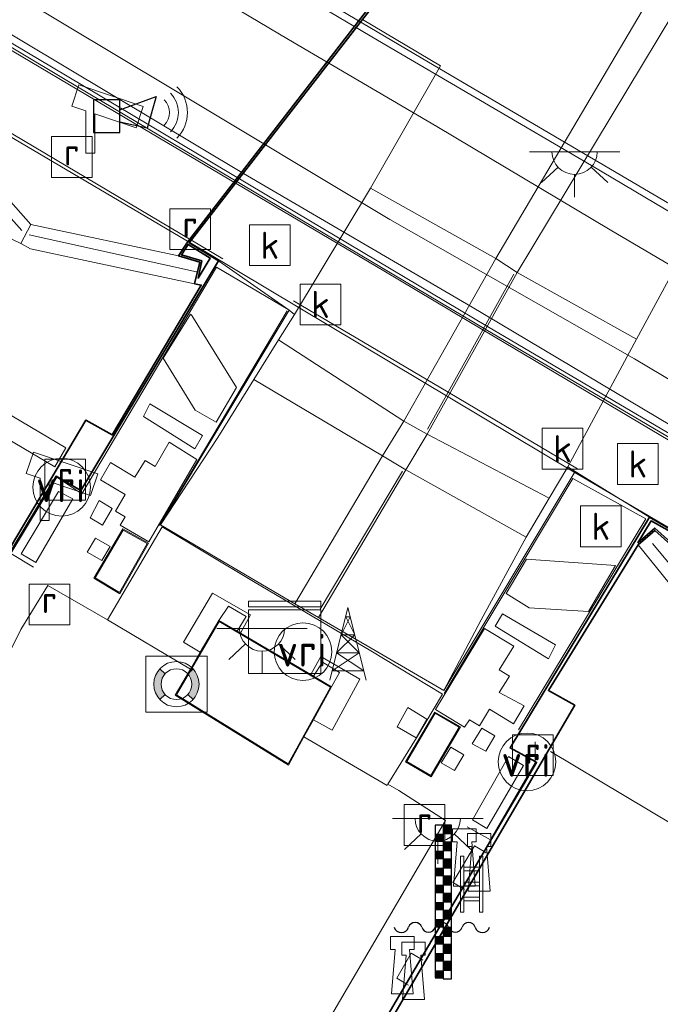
# Model space of a CAD drawing. Header units: metres. Extents: x 185049 to 189876, y 349292 to 352302.
# Tile 167 of 256: x 189339 to 189374, y 350405 to 350459. Entities that reach past the tile are written whole.
import ezdxf
from ezdxf.enums import TextEntityAlignment as Align

# ---------------------------------------------------------------- set-up
doc = ezdxf.new("R2010")
doc.units = ezdxf.units.M
for name, color, linetype, lineweight in [('B-WE-GK-KADEMUUR-GV', 150, 'Continuous', 35), ('B-WE-GR-GRAS-GV', 60, 'Continuous', 13), ('B-WE-GW-TALUD_KRUIN-G', 90, 'Continuous', 18), ('B-WE-GW-TALUD_TEEN-G', 90, 'Continuous', 18), ('B-WE-IE-MEUBILAIR_WATERWEGMEUBILAIR-S', 150, 'Continuous', 25), ('B-WE-IE-MEUBILAIR_WEGMEUBILAIR-G', 7, 'Continuous', 18), ('B-WE-IE-MEUBILAIR_WEGMEUBILAIR-S', 7, 'Continuous', 25), ('B-WE-IE-SIRENE-S', 7, 'Continuous', 25), ('B-WE-IE-TERREINAFSCHEIDING_DOORGANG-G', 210, 'Continuous', 18), ('B-WE-IE-TERREINAFSCHEIDING_KUNSTMATIG_HEKWERK-G', 20, 'IE-TERREINAFSCHEIDING-KUNSTMATIG', 18), ('B-WE-IE-TERREINAFSCHEIDING_KUNSTMATIG_MUUR-GV', 90, 'Continuous', 18), ('B-WE-KG-KADASTRAAL_DAKRAND-G', 170, 'Continuous', 18), ('B-WE-KL-DATA-S', 90, 'Continuous', 25), ('B-WE-KL-ET_LS_OV_LICHTPUNT-S', 190, 'Continuous', 25), ('B-WE-KW-KUNSTWERK_BRUG-GV', 170, 'Continuous', 18), ('B-WE-KW-KUNSTWERK_PIJLER-GV', 170, 'Continuous', 18), ('B-WE-KW-KUNSTWERK_SLUIS-G', 170, 'Continuous', 18), ('B-WE-KW-KUNSTWERK_SLUIS-GV', 170, 'Continuous', 18), ('B-WE-KW-KUNSTWERK_SLUIS_SCHUTSLUIS-GV', 170, 'Continuous', 18), ('B-WE-OB-OEVERVOORZIENING-G', 7, 'Continuous', 18), ('B-WE-OG-BEBOUWING_NUTSGEBOUW-GV', 7, 'Continuous', 18), ('B-WE-OG-WATER_KANAAL-GV', 120, 'Continuous', 18), ('B-WE-OG-WEG_TRAP-GV', 7, 'Continuous', 18), ('B-WE-OG-WEG_TRAP-S', 7, 'Continuous', 25), ('B-WE-RI-GWA_KOLK-S', 30, 'Continuous', 25), ('B-WE-RI-GWA_RIOOLPUT-GV', 30, 'Continuous', 18), ('B-WE-RI-GWA_RIOOLPUT-S', 30, 'Continuous', 25), ('B-WE-VH-VERHARDING_ASFALT-GV', 252, 'Continuous', 18), ('B-WE-VH-VERHARDING_BETON-GV', 252, 'Continuous', 18), ('B-WE-VH-VERHARDING_ROOSTER-GV', 252, 'Continuous', 18), ('B-WE-VH-VERHARDING_STRAATBAKSTEEN-GV', 252, 'Continuous', 18), ('B-WE-VH-VERHARDING_TEGEL-GV', 252, 'Continuous', 18), ('B-WE-VW-VRI-S', 160, 'Continuous', 25)]:
    doc.layers.add(name, color=color, linetype=linetype, lineweight=lineweight)
doc.styles.add('NLCS-ISO', font='NLCS-ISO.ttf')
doc.linetypes.add('IE-TERREINAFSCHEIDING-KUNSTMATIG', pattern='A,4,[82,NLCS.SHX,S=0.75,R=90,X=0,Y=0],4,-2', length=10)

# ---------------------------------------------------------------- blocks, each defined once
blk = doc.blocks.new('SKL-DATA_ZENDMAST_RADARMAST-SO')
at = {"color": 0, "linetype": 'ByBlock', "lineweight": 18}
for points in [[(-1, -2), (0, 2)], [(1, -2), (0, 2)], [(0.125, 1.5), (-0.375, 0.5)], [(-0.125, 1.5), (0.125, 1.5)], [(0.375, 0.5), (-0.125, 1.5)], [(-0.625, -0.5), (0.375, 0.5)], [(0.625, -0.5), (-0.375, 0.5)], [(-0.375, 0.5), (0.375, 0.5)], [(0.625, -0.5), (-0.875, -1.5)], [(-0.625, -0.5), (0.625, -0.5)], [(-0.625, -0.5), (0.875, -1.5)], [(-0.875, -1.5), (0.875, -1.5)]]:
    blk.add_lwpolyline(points, dxfattribs=at)
blk = doc.blocks.new('SOG-WATER_REDDINGSMIDDEL-SO')
at = {"linetype": 'ByBlock', "lineweight": 18}
h = blk.add_hatch(color=0, dxfattribs=at)
h.dxf.hatch_style = 1
h.paths.add_polyline_path([(1.25, 0, 0.187058), (0.923, 0.843), (0.628, 0.573, -0.187058), (0.85, 0, -0.187058), (0.628, -0.573), (0.923, -0.843, 0.187058)])
h.paths.add_polyline_path([(-0.628, 0.573), (-0.923, 0.843, 0.187058), (-1.25, 0, 0.187058), (-0.923, -0.843), (-0.628, -0.573, -0.187058), (-0.85, 0, -0.187058)])
at = {"color": 0, "linetype": 'ByBlock', "lineweight": 18}
blk.add_lwpolyline([(1.699, 1.55), (-1.699, 1.55), (-1.699, -1.55), (1.699, -1.55)], close=True, dxfattribs=at)
for points in [[(-0.628, 0.573), (-0.923, 0.843)], [(0.923, 0.843), (0.628, 0.573)], [(-0.628, -0.573), (-0.923, -0.843)], [(0.923, -0.843), (0.628, -0.573)]]:
    blk.add_lwpolyline(points, dxfattribs=at)
for radius in [1.25, 0.85]:
    blk.add_circle((0, 0), radius, dxfattribs=at)
blk = doc.blocks.new('SKL-DATA_KAST-SO')
at = {"color": 0, "linetype": 'ByBlock', "lineweight": 18}
for points in [[(-2, 2), (2, 2), (2, 1.68), (-2, 1.68)], [(-2, 1.52), (2, 1.52), (2, -2), (-2, -2)]]:
    blk.add_lwpolyline(points, close=True, dxfattribs=at)
blk = doc.blocks.new('SIE-WATER_WATERSTANDMETER-SO')
h = blk.add_hatch(color=256)
h.dxf.hatch_style = 1
h.paths.add_polyline_path([(0.455, 5.639), (0, 5.639), (0, 5.167), (0.455, 5.167)])
h = blk.add_hatch(color=256)
h.dxf.hatch_style = 1
h.paths.add_polyline_path([(0, 5.167), (-0.455, 5.167), (-0.455, 4.696), (0, 4.696)])
h = blk.add_hatch(color=256)
h.dxf.hatch_style = 1
h.paths.add_polyline_path([(0.455, 4.696), (0, 4.696), (0, 4.224), (0.455, 4.224)])
h = blk.add_hatch(color=256)
h.dxf.hatch_style = 1
h.paths.add_polyline_path([(0, 4.224), (-0.455, 4.224), (-0.455, 3.752), (0, 3.752)])
h = blk.add_hatch(color=256)
h.dxf.hatch_style = 1
h.paths.add_polyline_path([(0, 3.28), (-0.455, 3.28), (-0.455, 2.808), (0, 2.808)])
h = blk.add_hatch(color=256)
h.dxf.hatch_style = 1
h.paths.add_polyline_path([(0.455, 3.752), (0, 3.752), (0, 3.28), (0.455, 3.28)])
h = blk.add_hatch(color=256)
h.dxf.hatch_style = 1
h.paths.add_polyline_path([(0.455, 2.808), (0, 2.808), (0, 2.336), (0.455, 2.336)])
h = blk.add_hatch(color=256)
h.dxf.hatch_style = 1
h.paths.add_polyline_path([(0, 2.336), (-0.455, 2.336), (-0.455, 1.865), (0, 1.865)])
h = blk.add_hatch(color=256)
h.dxf.hatch_style = 1
h.paths.add_polyline_path([(0.455, 1.865), (0, 1.865), (0, 1.393), (0.455, 1.393)])
h = blk.add_hatch(color=256)
h.dxf.hatch_style = 1
h.paths.add_polyline_path([(0, 1.393), (-0.455, 1.393), (-0.455, 0.921), (0, 0.921)])
h = blk.add_hatch(color=256)
h.dxf.hatch_style = 1
h.paths.add_polyline_path([(0.455, 0.921), (0, 0.921), (0, 0.449), (0.455, 0.449)])
h = blk.add_hatch(color=256)
h.dxf.hatch_style = 1
h.paths.add_polyline_path([(0, 0.449), (-0.455, 0.449), (-0.455, -0.023), (0, -0.023)])
h = blk.add_hatch(color=256)
h.dxf.hatch_style = 1
h.paths.add_polyline_path([(0, -0.495), (-0.455, -0.495), (-0.455, -0.967), (0, -0.967)])
h = blk.add_hatch(color=256)
h.dxf.hatch_style = 1
h.paths.add_polyline_path([(0.455, -0.023), (0, -0.023), (0, -0.495), (0.455, -0.495)])
h = blk.add_hatch(color=256)
h.dxf.hatch_style = 1
h.paths.add_polyline_path([(0.455, -0.967), (0, -0.967), (0, -1.438), (0.455, -1.438)])
h = blk.add_hatch(color=256)
h.dxf.hatch_style = 1
h.paths.add_polyline_path([(0, -1.438), (-0.455, -1.438), (-0.455, -1.91), (0, -1.91)])
h = blk.add_hatch(color=256)
h.dxf.hatch_style = 1
h.paths.add_polyline_path([(0.455, -1.91), (0, -1.91), (0, -2.382), (0.455, -2.382)])
h = blk.add_hatch(color=256)
h.dxf.hatch_style = 1
h.paths.add_polyline_path([(0, -2.382), (-0.455, -2.382), (-0.455, -2.854), (0, -2.854)])
blk.add_lwpolyline([(0.455, -2.793), (0.455, 5.639), (-0.455, 5.639), (-0.455, -2.793)])
for points in [[(0.455, 5.639), (0, 5.639), (0, 5.167), (0.455, 5.167)], [(0.455, 5.167), (0, 5.167), (0, 4.696), (0.455, 4.696)], [(0.455, 4.696), (0, 4.696), (0, 4.224), (0.455, 4.224)], [(0.455, 4.224), (0, 4.224), (0, 3.752), (0.455, 3.752)], [(0.455, 3.752), (0, 3.752), (0, 3.28), (0.455, 3.28)], [(0.455, 3.28), (0, 3.28), (0, 2.808), (0.455, 2.808)], [(0.455, 2.808), (0, 2.808), (0, 2.336), (0.455, 2.336)], [(0.455, 2.336), (0, 2.336), (0, 1.865), (0.455, 1.865)], [(0.455, 1.865), (0, 1.865), (0, 1.393), (0.455, 1.393)], [(0.455, 1.393), (0, 1.393), (0, 0.921), (0.455, 0.921)], [(0.455, 0.921), (0, 0.921), (0, 0.449), (0.455, 0.449)], [(0.455, 0.449), (0, 0.449), (0, -0.023), (0.455, -0.023)], [(0.455, -0.023), (0, -0.023), (0, -0.495), (0.455, -0.495)], [(0.455, -0.495), (0, -0.495), (0, -0.967), (0.455, -0.967)], [(0.455, -0.967), (0, -0.967), (0, -1.438), (0.455, -1.438)], [(0.455, -1.438), (0, -1.438), (0, -1.91), (0.455, -1.91)], [(0.455, -1.91), (0, -1.91), (0, -2.382), (0.455, -2.382)], [(0.455, -2.382), (0, -2.382), (0, -2.854), (0.455, -2.854)]]:
    blk.add_lwpolyline(points, close=True)
for centre, radius, start, end in [((-1.554, -0.12), 0.381, 16.8947, 163.1053), ((-0.077, -0.12), 0.381, 16.8947, 163.1053), ((1.4, -0.12), 0.381, 16.8947, 163.1053), ((-2.314, 0.111), 0.413, 196.8947, 343.1053), ((-0.816, 0.105), 0.391, 196.8947, 343.1053), ((0.662, 0.105), 0.391, 196.8947, 343.1053), ((2.16, 0.111), 0.413, 196.8947, 343.1053)]:
    blk.add_arc(centre, radius, start, end)
blk = doc.blocks.new('SIE-WATER_BOLDER-SO')
at = {"color": 0, "linetype": 'ByBlock', "lineweight": 18}
blk.add_lwpolyline([(0.402, 0.867), (0.602, -1.587), (-0.602, -1.587), (-0.402, 0.867), (-0.65, 0.867), (-0.65, 1.587), (0.65, 1.587), (0.65, 0.867)], close=True, dxfattribs=at)
blk = doc.blocks.new('SIE-WEG_CAMERA-SO')
at = {"color": 0, "linetype": 'ByBlock', "lineweight": 18}
blk.add_lwpolyline([(-1.224, 0.415), (-1.224, -1.924), (-0.724, -1.924), (-0.724, 0.245), (1.552, -0.526), (1.953, 0.658), (-1.599, 1.861), (-2, 0.677)], close=True, dxfattribs=at)
blk = doc.blocks.new('SRI-PUT_INSPECTIEPUT_RIOOLPUT-SO')
at = {"color": 0, "linetype": 'ByBlock', "lineweight": 18}
blk.add_lwpolyline([(-1.125, -1.125), (1.125, -1.125), (1.125, 1.125), (-1.125, 1.125)], close=True, dxfattribs=at)
at = {"color": 0, "linetype": 'ByBlock', "lineweight": 18, "style": 'NLCS-ISO'}
blk.add_text('r', height=1.5, dxfattribs=at).set_placement((0, 0.283), align=Align.MIDDLE_CENTER)
blk = doc.blocks.new('SRI-KOLK-SO')
at = {"color": 0, "linetype": 'ByBlock', "lineweight": 18}
blk.add_lwpolyline([(-1.125, -1.125), (1.125, -1.125), (1.125, 1.125), (-1.125, 1.125)], close=True, dxfattribs=at)
at = {"color": 0, "linetype": 'ByBlock', "lineweight": 18, "style": 'NLCS-ISO'}
blk.add_text('k', height=1.5, dxfattribs=at).set_placement((0, 0), align=Align.MIDDLE_CENTER)
blk = doc.blocks.new('SOG-WEG_TRAP-SO')
at = {"color": 0, "linetype": 'ByBlock', "lineweight": 18}
for points in [[(-0.425, -1.55), (-0.425, 1.55), (-0.625, 1.55), (-0.625, -1.55)], [(0.425, 1.55), (0.625, 1.55), (0.625, -1.55), (0.425, -1.55)]]:
    blk.add_lwpolyline(points, close=True, dxfattribs=at)
for points in [[(0.425, 0.925), (-0.425, 0.925)], [(0.425, 0.725), (-0.425, 0.725)], [(0.425, 0.1), (-0.425, 0.1)], [(0.425, -0.1), (-0.425, -0.1)], [(0.425, -0.725), (-0.425, -0.725)], [(0.425, -0.925), (-0.425, -0.925)]]:
    blk.add_lwpolyline(points, dxfattribs=at)
blk = doc.blocks.new('SKL-ET_OV_LICHTPUNT-SO')
at = {"color": 0, "linetype": 'ByBlock', "lineweight": 18}
for points in [[(-1.25, 0), (-2.5, 0)], [(1.25, 0), (2.5, 0)], [(-0.915, -0.851), (-1.831, -1.703)], [(0.915, -0.851), (1.831, -1.703)], [(0, -1.25), (0, -2.5)]]:
    blk.add_lwpolyline(points, dxfattribs=at)
blk.add_lwpolyline([(0, 0), (1.25, 0, -1), (-1.25, 0)], format="xyb", close=True, dxfattribs=at)
blk = doc.blocks.new('SKL-VRI_PAAL-SO')
at = {"lineweight": 18}
blk.add_circle((0, 0), 1.593, dxfattribs=at)
at = {"lineweight": 18, "style": 'NLCS-ISO'}
blk.add_text('vri', height=1.8, dxfattribs=at).set_placement((-0.057, 0.076), align=Align.MIDDLE_CENTER)
blk = doc.blocks.new('SIE-SIRENE-SO')
for points in [[(0.685, 0.508), (2.687, 1.254), (2.2, -0.499), (0.685, -0.167)], [(-0.763, -0.739), (0.685, -0.739), (0.685, 1.059), (-0.763, 1.059)]]:
    blk.add_lwpolyline(points, close=True)
at = {"color": 0, "linetype": 'ByBlock', "lineweight": 18}
for radius in [2, 1.5, 1]:
    blk.add_arc((2.423, 0.365), radius, 315, 45, dxfattribs=at)

msp = doc.modelspace()

# ---------------------------------------------------------------- linework, layer by layer
at = {"layer": 'B-WE-GK-KADEMUUR-GV'}
for points in [[(189297.813, 350362.312, 20.675), (189309.277, 350381.706, 20.675), (189318.167, 350396.834, 20.675), (189328.778, 350414.704, 20.675), (189342.162, 350437.249, 20.675), (189343.62, 350436.425, 20.675), (189348.539, 350444.705, 20.675), (189348.166, 350444.785, 20.675), (189348.448, 350445.973, 20.674), (189347.283, 350446.323, 20.674), (189347.776, 350447.088, 20.674), (189357.344, 350459.455, 20.674), (189367.786, 350472.773, 20.674), (189377.294, 350485.012, 20.674), (189388.005, 350498.692, 20.674), (189396.177, 350509.178, 20.674)], [(189341.514, 350375.048, 34.12), (189343.1929, 350377.8825, 34.1147), (189343.9951, 350379.2369, 34.1122), (189351.1482, 350391.3134, 34.0897), (189352.3322, 350393.3124, 34.0859), (189352.945, 350394.347, 34.084), (189359.8591, 350406.0919, 34.0976), (189360.6704, 350407.4701, 34.0992), (189362.9707, 350411.3776, 34.1037), (189364.1634, 350413.4037, 34.1063), (189367.055, 350418.332, 34.144), (189366.9746, 350418.376, 34.1059), (189365.595, 350419.13, 34.134), (189373.289, 350431.888, 34.074), (189374.784, 350431.014, 24.325), (189381.073, 350445.331, 24.31), (189386.193, 350457.027, 24.325), (189390.939, 350468.031, 24.321), (189396.731, 350481.321, 24.343), (189400.063, 350488.795, 24.365), (189408.017, 350506.952, 24.34)], [(189392.241, 350503.684, 24.267), (189386.039, 350495.811, 24.263), (189364.171, 350467.88, 24.26), (189357.435, 350459.389, 24.26), (189351.007, 350451.085, 24.225), (189347.871, 350447.035, 34.135), (189349.487, 350446.049, 34.135), (189341.882, 350433.358, 34.117), (189341.05, 350433.843, 34.146), (189340.519, 350434.149, 34.131), (189337.736, 350429.542, 34.149), (189337.4727, 350429.0966, 34.1469), (189336.2742, 350427.0695, 34.1373), (189333.9763, 350423.1827, 34.1189), (189333.1635, 350421.8077, 34.1124), (189325.6249, 350409.0565, 34.052), (189324.44, 350407.0523, 34.0425), (189317.382, 350395.114, 33.986), (189317.3001, 350394.9754, 33.986), (189316.4942, 350393.6107, 33.986), (189308.9994, 350380.9191, 33.986), (189307.813, 350378.91, 33.986), (189300.6489, 350366.7787, 33.986)], [(189406.981, 350504.017, 20.674), (189402.581, 350494.06, 20.674), (189397.703, 350482.814, 20.674), (189392.303, 350470.451, 20.674), (189386.853, 350457.904, 20.674), (189381.392, 350445.269, 20.674), (189380.761, 350444.013, 20.674), (189374.871, 350430.965, 20.674), (189374.484, 350430.357, 20.674), (189373.591, 350431.146, 20.674), (189372.67, 350430.355, 32.344), (189367.709, 350422.306, 32.344), (189369.169, 350421.487, 32.344), (189356.547, 350399.86, 32.344), (189344.324, 350379.235, 32.344), (189331.794, 350357.961, 32.344)]]:
    msp.add_polyline3d(points, dxfattribs=at)
for points in [[(189348.565, 350446.043, 33.371), (189348.358, 350445.092, 33.366), (189349.035, 350446.204, 33.427), (189347.807, 350446.952, 33.323), (189347.439, 350446.381, 33.298)], [(189374.73, 350430.929, 33.495), (189373.394, 350431.675, 33.475), (189372.658, 350430.472, 33.419), (189373.591, 350431.279, 33.44), (189374.463, 350430.509, 33.481)]]:
    msp.add_polyline3d(points, close=True, dxfattribs=at)
at = {"layer": 'B-WE-GR-GRAS-GV'}
for points in [[(189400.76, 350506.822, 24.263), (189392.511, 350492.92, 24.296), (189385.168, 350480.616, 24.332), (189377.137, 350467.092, 24.318), (189364.804, 350446.171, 24.586), (189357.892, 350450.066, 24.583), (189361.755, 350456.819, 24.269), (189357.435, 350459.389, 24.26), (189364.171, 350467.88, 24.26), (189386.039, 350495.811, 24.263), (189392.241, 350503.684, 24.267)], [(189408.017, 350506.952, 24.34), (189400.063, 350488.795, 24.365), (189396.731, 350481.321, 24.343), (189390.939, 350468.031, 24.321), (189386.193, 350457.027, 24.325), (189381.073, 350445.331, 24.31), (189376.127, 350448.272, 24.3), (189372.577, 350441.714, 24.602), (189365.99, 350445.401, 24.602), (189378.107, 350465.54, 24.292), (189385.583, 350478.056, 24.336), (189392.163, 350488.982, 24.31), (189398.179, 350499.242, 24.303), (189403.052, 350507.34, 24.278)]]:
    msp.add_polyline3d(points, dxfattribs=at)
for points in [[(189364.804, 350446.171, 24.586), (189359.729, 350437.19, 29.732), (189352.811, 350441.688, 29.994), (189353.684, 350443.091, 29.07), (189357.892, 350450.066, 24.583)], [(189368.784, 350434.67, 28.863), (189367.761, 350432.94, 29.874), (189361.013, 350436.467, 29.738), (189365.99, 350445.401, 24.602), (189372.577, 350441.714, 24.602)], [(189358.554, 350435.27, 29.765), (189353.712, 350427.099, 34.073), (189346.284, 350431.467, 34.051), (189349.457, 350436.293, 31.486), (189351.448, 350439.497, 30.012)], [(189363.999, 350426.202, 32.199), (189361.944, 350422.314, 34.095), (189355.009, 350426.331, 34.091), (189359.841, 350434.504, 29.747), (189366.481, 350430.773, 29.874)], [(189347.0989, 350422.052, 34.125), (189353.351, 350418.183, 33.992), (189354.2094, 350419.736, 34.043), (189358.806, 350417.054, 33.973), (189358.842, 350417.124, 33.988), (189359.455, 350416.77, 34.065), (189362.025, 350415.13, 34.08), (189350.761, 350395.871, 34.037), (189342.133, 350381.344, 34.091), (189333.049, 350366.111, 34.08), (189325.307, 350352.93, 34.044), (189312.533, 350331.214, 34.051), (189290.142, 350343.659, 34.088), (189299.626, 350359.859, 34.029), (189309.616, 350376.795, 34.004), (189319.546, 350393.432, 33.993), (189327.535, 350407.071, 34.004), (189336.649, 350421.847, 34.062), (189338.573, 350425.671, 34.013), (189340.068, 350428.101, 34.052), (189343.365, 350426.21, 34.049), (189347.9404, 350423.4882, 34.015)]]:
    msp.add_polyline3d(points, close=True, dxfattribs=at)
at = {"layer": 'B-WE-GW-TALUD_KRUIN-G'}
for points in [[(189352.811, 350441.688, 29.994), (189359.729, 350437.19, 29.732)], [(189361.013, 350436.467, 29.738), (189367.761, 350432.94, 29.874)], [(189346.284, 350431.467, 34.051), (189353.712, 350427.099, 34.073)], [(189355.009, 350426.331, 34.091), (189361.944, 350422.314, 34.095)]]:
    msp.add_polyline3d(points, dxfattribs=at)
at = {"layer": 'B-WE-GW-TALUD_TEEN-G'}
for points in [[(189357.892, 350450.066, 24.583), (189364.804, 350446.171, 24.586)], [(189365.99, 350445.401, 24.602), (189372.577, 350441.714, 24.602)], [(189358.554, 350435.27, 29.765), (189351.448, 350439.497, 30.012)], [(189359.841, 350434.504, 29.747), (189366.481, 350430.773, 29.874)]]:
    msp.add_polyline3d(points, dxfattribs=at)
at = {"layer": 'B-WE-IE-MEUBILAIR_WEGMEUBILAIR-G'}
msp.add_polyline3d([(189381.4514, 350410.7839, 33.05), (189367.8287, 350418.9389, 33.05)], dxfattribs=at)
at = {"layer": 'B-WE-IE-TERREINAFSCHEIDING_DOORGANG-G'}
for points in [[(189353.328, 350443.357, 34.045), (189349.378, 350445.693, 34.082)], [(189369.06, 350434.021, 34.086), (189373.0856, 350431.7998, 34.002)]]:
    msp.add_polyline3d(points, dxfattribs=at)
at = {"layer": 'B-WE-IE-TERREINAFSCHEIDING_KUNSTMATIG_HEKWERK-G'}
for points in [[(189340.273, 350468.9435, 32.1396), (189347.415, 350464.681, 32.145), (189358.27, 350458.247, 32.137), (189370.091, 350451.321, 32.119), (189384.041, 350443.029, 32.112), (189399.203, 350434.019, 32.083), (189414.541, 350424.959, 32.065), (189422.9869, 350419.9392, 32.0381)], [(189335.4976, 350459.1873, 34.136), (189345.325, 350453.37, 34.109), (189358.613, 350445.487, 34.083), (189364.0917, 350442.2341, 34.0816)], [(189349.72, 350446.164, 34.091), (189333.4929, 350455.7953, 34.0901)], [(189349.378, 350445.693, 34.082), (189341.941, 350433.179, 34.068), (189340.552, 350434.095, 34.093), (189338.009, 350429.875, 34.068), (189339.271, 350429.123, 34.096)], [(189364.0917, 350442.2341, 26.5478), (189365.806, 350445.306, 24.813)], [(189362.1695, 350438.7897, 34.0762), (189353.626, 350443.845, 34.068)], [(189353.2888, 350443.2906, 34.0452), (189346.2279, 350431.4246, 34.082)], [(189362.1695, 350438.7897, 28.4929), (189364.0917, 350442.2341, 26.5478)], [(189364.0917, 350442.2341, 34.0816), (189373.928, 350436.394, 34.079), (189391.075, 350426.25, 34.073), (189401.322, 350420.185, 34.097), (189411.366, 350414.25, 34.087), (189416.4127, 350411.2471, 34.096)], [(189361.029, 350436.746, 29.647), (189362.1695, 350438.7897, 28.4929)], [(189369.316, 350434.561, 34.083), (189362.1695, 350438.7897, 34.0762)], [(189355.102, 350426.802, 33.804), (189359.657, 350434.425, 29.805)], [(189361.9558, 350422.134, 34.067), (189369.06, 350434.021, 34.086)], [(189373.0856, 350431.7998, 34.002), (189366.057, 350420.134, 34.064)], [(189363.219, 350414.765, 34.084), (189364.507, 350414.056, 34.086), (189366.9738, 350418.308, 34.084), (189366.987, 350419.463, 34.243)], [(189363.075, 350411.316, 34.032), (189362.9707, 350411.3776, 34.1037), (189362.426, 350411.699, 34.029), (189363.624, 350413.722, 34.052), (189364.1634, 350413.4037, 34.1063), (189364.273, 350413.339, 34.055)], [(189359.981, 350406.02, 34.041), (189359.8591, 350406.0919, 34.0976), (189359.332, 350406.403, 34.038), (189360.125, 350407.792, 34.033), (189360.6704, 350407.4701, 34.0992), (189360.774, 350407.409, 34.036)]]:
    msp.add_polyline3d(points, dxfattribs=at)
at = {"layer": 'B-WE-IE-TERREINAFSCHEIDING_KUNSTMATIG_MUUR-GV'}
for points in [[(189420.532, 350409.199, 32.05), (189420.454, 350409.012, 34.08), (189408.42, 350416.172, 34.102), (189396.953, 350422.908, 34.12), (189385.751, 350429.556, 34.091), (189374.816, 350436.028, 34.106), (189364.252, 350442.253, 34.131), (189352.821, 350449.042, 34.117), (189341.024, 350456.077, 34.142), (189335.777, 350459.192, 34.136), (189335.883, 350459.362, 32.05), (189341.127, 350456.249, 32.05), (189352.923, 350449.214, 32.05), (189364.354, 350442.425, 32.05), (189374.917, 350436.2, 32.05), (189385.853, 350429.728, 32.05), (189397.055, 350423.08, 32.05), (189408.521, 350416.344, 32.05)], [(189349.457, 350436.293, 31.486), (189346.284, 350431.467, 34.051), (189353.394, 350443.32, 34.119), (189353.684, 350443.091, 29.07), (189352.811, 350441.688, 29.994), (189351.448, 350439.497, 30.012)], [(189369.197, 350434.41, 34.032), (189361.944, 350422.314, 34.095), (189363.999, 350426.202, 32.199), (189366.481, 350430.773, 29.874), (189367.761, 350432.94, 29.874), (189368.784, 350434.67, 28.863)]]:
    msp.add_polyline3d(points, close=True, dxfattribs=at)
at = {"layer": 'B-WE-KG-KADASTRAAL_DAKRAND-G'}
for points in [[(189344.0198, 350427.722, 36.446), (189342.6673, 350428.5266, 36.52), (189344.2183, 350431.1704, 36.47), (189345.5557, 350430.42, 36.486)], [(189353.3327, 350418.2532, 37.191), (189347.1659, 350422.0669, 37.36), (189349.5294, 350426.1109, 37.358), (189355.6717, 350422.4879, 37.355)], [(189361.2211, 350417.6093, 36.48), (189359.8886, 350418.3869, 36.446), (189361.4569, 350421.0478, 36.446), (189362.7884, 350420.276, 36.47)]]:
    msp.add_polyline3d(points, close=True, dxfattribs=at)
at = {"layer": 'B-WE-KW-KUNSTWERK_BRUG-GV'}
msp.add_polyline3d([(189390.336, 350421.932, 33.98), (189369.141, 350434.378, 33.944), (189348.798, 350446.534, 33.944), (189333.346, 350455.647, 33.944), (189335.531, 350459.339, 34.136), (189335.769, 350459.218, 31.79), (189336.039, 350459.677, 31.79), (189330.951, 350462.691, 32.028), (189334.932, 350469.268, 32.032), (189335.76, 350471.154, 32.054), (189328.037, 350475.664, 31.999), (189328.424, 350476.313, 31.934), (189328.467, 350476.288, 31.929), (189345.599, 350466.198, 32.003), (189361.087, 350457.031, 32.022), (189376.593, 350447.918, 32.037)], dxfattribs=at)
msp.add_polyline3d([(189341.057, 350435.711, 33.888), (189340.44, 350434.663, 33.888), (189326.767, 350442.751, 33.873), (189327.389, 350443.803, 33.88)], close=True, dxfattribs=at)
at = {"layer": 'B-WE-KW-KUNSTWERK_PIJLER-GV'}
for points in [[(189357.892, 350450.066, 24.583), (189353.684, 350443.091, 29.07), (189353.394, 350443.32, 34.119), (189349.487, 350446.049, 34.135), (189347.871, 350447.035, 34.135), (189351.007, 350451.085, 24.225), (189357.435, 350459.389, 24.26), (189361.755, 350456.819, 24.269)], [(189381.073, 350445.331, 24.31), (189374.784, 350431.014, 24.325), (189373.289, 350431.888, 34.074), (189369.197, 350434.41, 34.032), (189368.784, 350434.67, 28.863), (189372.577, 350441.714, 24.602), (189376.127, 350448.272, 24.3)]]:
    msp.add_polyline3d(points, close=True, dxfattribs=at)
at = {"layer": 'B-WE-KW-KUNSTWERK_SLUIS-G'}
for points in [[(189332.66, 350454.424, 33.218), (189338.628, 350447.723, 33.292)], [(189339.034, 350447.478, 33.294), (189348.279, 350445.446, 33.305)], [(189373.469, 350430.424, 33.294), (189379.516, 350423.166, 33.294)]]:
    msp.add_polyline3d(points, dxfattribs=at)
at = {"layer": 'B-WE-KW-KUNSTWERK_SLUIS-GV'}
for points in [[(189339.122, 350448.053, 20.674), (189338.56, 350447, 20.675), (189338.077, 350447.25, 20.675), (189331.775, 350454.516, 20.675), (189331.871, 350454.699, 20.675), (189332.746, 350455.25, 20.675), (189333.571, 350454.318, 20.674)], [(189348.448, 350445.973, 20.674), (189348.166, 350444.785, 20.675), (189339.109, 350446.717, 20.675), (189338.56, 350447, 20.675), (189339.122, 350448.053, 20.674), (189347.283, 350446.323, 20.674)], [(189379.991, 350423.556, 20.674), (189379.317, 350422.476, 32.344), (189378.827, 350422.75, 32.344), (189372.67, 350430.355, 32.344), (189373.591, 350431.146, 20.674), (189374.484, 350430.357, 20.674)]]:
    msp.add_polyline3d(points, close=True, dxfattribs=at)
at = {"layer": 'B-WE-KW-KUNSTWERK_SLUIS_SCHUTSLUIS-GV'}
for points in [[(189348.539, 350444.705, 20.675), (189343.62, 350436.425, 20.675), (189342.162, 350437.249, 20.675), (189328.778, 350414.704, 20.675), (189318.167, 350396.834, 20.675), (189309.277, 350381.706, 20.675), (189297.813, 350362.312, 20.675), (189287.571, 350345.003, 20.675), (189273.202, 350352.544, 20.675), (189276.42, 350357.992, 20.675), (189287.391, 350376.481, 20.675), (189296.666, 350392.203, 20.675), (189308.305, 350411.819, 20.675), (189318.228, 350428.575, 20.675), (189328.29, 350445.625, 20.675), (189326.899, 350446.44, 20.675), (189331.775, 350454.516, 20.675), (189338.077, 350447.25, 20.675), (189338.56, 350447, 20.675), (189339.109, 350446.717, 20.675), (189348.166, 350444.785, 20.675)], [(189389.094, 350420.132, 32.344), (189384.569, 350412.223, 32.344), (189383.038, 350413.049, 32.344), (189381.018, 350410.088, 32.344), (189374.36, 350398.646, 32.344), (189364.031, 350380.983, 32.344), (189353.372, 350363.04, 32.344), (189341.648, 350343.158, 32.344), (189328.906, 350321.602, 32.344), (189315.022, 350329.804, 32.344), (189317.716, 350334.286, 32.344), (189331.794, 350357.961, 32.344), (189344.324, 350379.235, 32.344), (189356.547, 350399.86, 32.344), (189369.169, 350421.487, 32.344), (189367.709, 350422.306, 32.344), (189372.67, 350430.355, 32.344), (189378.827, 350422.75, 32.344), (189379.317, 350422.476, 32.344), (189379.878, 350422.162, 32.344), (189389.178, 350420.557, 32.344)]]:
    msp.add_polyline3d(points, close=True, dxfattribs=at)
at = {"layer": 'B-WE-OB-OEVERVOORZIENING-G'}
for points in [[(189357.344, 350459.455, 20.674), (189347.776, 350447.088, 20.674), (189347.283, 350446.323, 20.674)], [(189287.571, 350345.003, 20.675), (189297.813, 350362.312, 20.675), (189309.277, 350381.706, 20.675), (189318.167, 350396.834, 20.675), (189328.778, 350414.704, 20.675), (189342.162, 350437.249, 20.675), (189343.62, 350436.425, 20.675), (189348.539, 350444.705, 20.675), (189348.166, 350444.785, 20.675), (189339.109, 350446.717, 20.675), (189338.56, 350447, 20.675), (189338.077, 350447.25, 20.675), (189331.775, 350454.516, 20.675)], [(189333.571, 350454.318, 20.674), (189339.122, 350448.053, 20.674), (189347.283, 350446.323, 20.674)], [(189372.67, 350430.355, 32.344), (189367.709, 350422.306, 32.344), (189369.169, 350421.487, 32.344), (189356.547, 350399.86, 32.344), (189344.324, 350379.235, 32.344), (189331.794, 350357.961, 32.344), (189317.716, 350334.286, 32.344), (189315.022, 350329.804, 32.344)], [(189328.906, 350321.602, 32.344), (189341.648, 350343.158, 32.344), (189353.372, 350363.04, 32.344), (189364.031, 350380.983, 32.344), (189374.36, 350398.646, 32.344), (189381.018, 350410.088, 32.344), (189383.038, 350413.049, 32.344), (189384.569, 350412.223, 32.344), (189389.094, 350420.132, 32.344), (189389.178, 350420.557, 32.344), (189379.878, 350422.162, 32.344), (189379.317, 350422.476, 32.344), (189378.827, 350422.75, 32.344), (189372.67, 350430.355, 32.344)]]:
    msp.add_polyline3d(points, dxfattribs=at)
at = {"layer": 'B-WE-OG-BEBOUWING_NUTSGEBOUW-GV'}
for points in [[(189345.624, 350430.439, 34.14), (189344.038, 350427.653, 34.04), (189342.599, 350428.509, 34.09), (189344.2, 350431.238, 34.13)], [(189354.2094, 350419.736, 34.043), (189353.351, 350418.183, 33.992), (189347.0989, 350422.052, 34.125), (189347.9404, 350423.4882, 34.015), (189348.4828, 350424.417, 34.1025), (189349.5121, 350426.1799, 34.375), (189350.5149, 350425.5882, 34.3418), (189350.7077, 350425.4745, 34.3355), (189354.5857, 350423.1865, 34.2072), (189354.7348, 350423.0985, 34.2022), (189355.7394, 350422.5058, 35.762), (189354.7368, 350420.6905, 34.0864)], [(189362.857, 350420.294, 34.07), (189361.239, 350417.541, 34.06), (189359.82, 350418.369, 34.17), (189361.439, 350421.116, 34.17)]]:
    msp.add_polyline3d(points, close=True, dxfattribs=at)
at = {"layer": 'B-WE-OG-WATER_KANAAL-GV'}
msp.add_polyline3d([(189396.177, 350509.178, 20.674), (189388.005, 350498.692, 20.674), (189377.294, 350485.012, 20.674), (189367.786, 350472.773, 20.674), (189357.344, 350459.455, 20.674), (189347.776, 350447.088, 20.674), (189347.283, 350446.323, 20.674), (189339.122, 350448.053, 20.674), (189333.571, 350454.318, 20.674), (189334.057, 350455.064, 20.674), (189336.109, 350459.641, 20.674), (189339.842, 350468.113, 20.674), (189340.273, 350468.9435, 20.674), (189340.526, 350469.431, 20.674), (189346.375, 350482.744, 20.674), (189352.04, 350495.697, 20.674), (189359.67, 350513.159, 20.674)], dxfattribs=at)
at = {"layer": 'B-WE-OG-WEG_TRAP-GV'}
for points in [[(189365.99, 350445.401, 24.602), (189361.013, 350436.467, 29.738), (189359.729, 350437.19, 29.732), (189364.804, 350446.171, 24.586)], [(189359.841, 350434.504, 29.747), (189355.009, 350426.331, 34.091), (189353.712, 350427.099, 34.073), (189358.554, 350435.27, 29.765)]]:
    msp.add_polyline3d(points, close=True, dxfattribs=at)
at = {"layer": 'B-WE-RI-GWA_RIOOLPUT-GV'}
for points in [[(189350.483, 350439.046, 34.095), (189349.354, 350437.137, 34.102), (189348.199, 350437.802, 34.085), (189346.44, 350440.679, 34.1), (189347.934, 350443.105, 34.107), (189348.018, 350443.032, 34.098)], [(189348.289, 350435.075, 34.121), (189345.635, 350430.528, 34.133), (189344.063, 350431.445, 34.14), (189344.335, 350431.899, 34.131), (189343.791, 350432.22, 34.116), (189344.327, 350433.145, 34.109), (189342.978, 350433.954, 34.103), (189343.524, 350434.9, 34.114), (189344.871, 350434.09, 34.107), (189345.431, 350435.014, 34.104), (189345.986, 350434.68, 34.107), (189346.754, 350436.027, 34.114)], [(189341.437, 350432.89, 34.083), (189339.392, 350429.387, 34.098), (189338.583, 350429.857, 34.111), (189340.655, 350433.306, 34.116)], [(189371.413, 350429.2164, 34.1255), (189369.9326, 350426.6688, 34.0597), (189366.642, 350426.877, 34.061), (189365.387, 350427.67, 34.054), (189366.493, 350429.569, 34.07)], [(189351.014, 350426.393, 34.037), (189350.5149, 350425.5882, 34.3418), (189349.5121, 350426.1799, 34.375), (189350.038, 350426.971, 34.071)], [(189366.3741, 350421.4536, 34.0304), (189365.791, 350420.471, 34.063), (189364.452, 350421.281, 34.067), (189363.901, 350420.353, 34.079), (189363.348, 350420.688, 34.081), (189363.084, 350420.273, 34.072), (189361.48, 350421.248, 34.108), (189364.188, 350425.726, 34.078), (189365.796, 350424.763, 34.074), (189364.989, 350423.442, 34.084), (189365.57, 350423.104, 34.084), (189365.001, 350422.201, 34.071)], [(189356.171, 350423.293, 34.031), (189355.7394, 350422.5058, 35.762), (189354.7348, 350423.0985, 34.2022), (189355.225, 350423.878, 34.023)], [(189366.337, 350418.166, 34.086), (189364.315, 350414.68, 34.087), (189363.513, 350415.162, 34.088), (189365.516, 350418.663, 34.101)]]:
    msp.add_polyline3d(points, close=True, dxfattribs=at)
at = {"layer": 'B-WE-VH-VERHARDING_ASFALT-GV'}
msp.add_polyline3d([(189424.931, 350415.921, 32.024), (189422.04, 350411.046, 31.821), (189409.75, 350418.47, 32.021), (189399.28, 350424.721, 32.024), (189386.704, 350432.163, 32.024), (189372.475, 350440.626, 31.988), (189358.944, 350448.333, 32.021), (189346.937, 350455.552, 32.017), (189332.079, 350464.458, 32.003), (189334.975, 350469.242, 32.032), (189342.397, 350464.793, 32.057), (189353.352, 350458.287, 32.068), (189361.543, 350453.48, 32.057), (189371.131, 350447.769, 32.068), (189384.415, 350439.928, 32.054), (189395.674, 350433.252, 32.039), (189407.236, 350426.441, 32.017)], close=True, dxfattribs=at)
at = {"layer": 'B-WE-VH-VERHARDING_BETON-GV'}
for points in [[(189349.035, 350446.204, 33.427), (189348.358, 350445.092, 33.366), (189348.565, 350446.043, 33.371), (189347.439, 350446.381, 33.298), (189347.807, 350446.952, 33.323)], [(189348.199, 350437.802, 34.085), (189349.354, 350437.137, 34.102), (189350.483, 350439.046, 34.095), (189348.018, 350443.032, 34.098), (189347.934, 350443.105, 34.107), (189346.44, 350440.679, 34.1)], [(189361.013, 350436.467, 29.738), (189359.841, 350434.504, 29.747), (189358.554, 350435.27, 29.765), (189359.729, 350437.19, 29.732)], [(189346.754, 350436.027, 34.114), (189345.986, 350434.68, 34.107), (189345.431, 350435.014, 34.104), (189344.871, 350434.09, 34.107), (189343.524, 350434.9, 34.114), (189342.978, 350433.954, 34.103), (189344.327, 350433.145, 34.109), (189343.791, 350432.22, 34.116), (189344.335, 350431.899, 34.131), (189344.063, 350431.445, 34.14), (189345.635, 350430.528, 34.133), (189348.289, 350435.075, 34.121)], [(189339.392, 350429.387, 34.098), (189341.437, 350432.89, 34.083), (189340.655, 350433.306, 34.116), (189338.583, 350429.857, 34.111)], [(189345.624, 350430.439, 34.14), (189344.2, 350431.238, 34.13), (189342.599, 350428.509, 34.09), (189344.038, 350427.653, 34.04)], [(189373.394, 350431.675, 33.475), (189374.73, 350430.929, 33.495), (189374.463, 350430.509, 33.481), (189373.591, 350431.279, 33.44), (189372.658, 350430.472, 33.419)], [(189371.413, 350429.2164, 34.1255), (189366.493, 350429.569, 34.07), (189365.387, 350427.67, 34.054), (189366.642, 350426.877, 34.061), (189369.9326, 350426.6688, 34.0597)], [(189349.164, 350427.687, 34.029), (189351.261, 350426.478, 34.027), (189350.7077, 350425.4745, 34.3355), (189350.5149, 350425.5882, 34.3418), (189351.014, 350426.393, 34.037), (189350.038, 350426.971, 34.071), (189349.5121, 350426.1799, 34.375), (189348.4828, 350424.417, 34.1025), (189347.547, 350424.969, 34.056)], [(189361.48, 350421.248, 34.108), (189363.084, 350420.273, 34.072), (189363.348, 350420.688, 34.081), (189363.901, 350420.353, 34.079), (189364.452, 350421.281, 34.067), (189365.791, 350420.471, 34.063), (189366.3741, 350421.4536, 34.0304), (189365.001, 350422.201, 34.071), (189365.57, 350423.104, 34.084), (189364.989, 350423.442, 34.084), (189365.796, 350424.763, 34.074), (189364.188, 350425.726, 34.078)], [(189355.141, 350424.186, 34.018), (189357.287, 350422.935, 34.019), (189355.772, 350420.12, 34.423), (189354.7368, 350420.6905, 34.0864), (189355.7394, 350422.5058, 35.762), (189356.171, 350423.293, 34.031), (189355.225, 350423.878, 34.023), (189354.7348, 350423.0985, 34.2022), (189354.5857, 350423.1865, 34.2072)], [(189360.99, 350420.723, 34.073), (189360.4128, 350419.6977, 34.0639), (189359.352, 350420.292, 34.02), (189359.952, 350421.363, 34.033)], [(189362.857, 350420.294, 34.07), (189361.439, 350421.116, 34.17), (189359.82, 350418.369, 34.17), (189361.239, 350417.541, 34.06)], [(189365.516, 350418.663, 34.101), (189363.513, 350415.162, 34.088), (189364.315, 350414.68, 34.087), (189366.337, 350418.166, 34.086)], [(189364.1634, 350413.4037, 34.1063), (189362.9707, 350411.3776, 34.1037), (189362.426, 350411.699, 34.029), (189363.624, 350413.722, 34.052)], [(189360.6704, 350407.4701, 34.0992), (189359.8591, 350406.0919, 34.0976), (189359.332, 350406.403, 34.038), (189360.125, 350407.792, 34.033)]]:
    msp.add_polyline3d(points, close=True, dxfattribs=at)
for points in [[(189337.736, 350429.542, 34.149), (189340.519, 350434.149, 34.131), (189341.05, 350433.843, 34.146), (189341.882, 350433.358, 34.117), (189349.487, 350446.049, 34.135), (189353.394, 350443.32, 34.119), (189346.284, 350431.467, 34.051), (189353.712, 350427.099, 34.073), (189355.009, 350426.331, 34.091), (189361.944, 350422.314, 34.095), (189369.197, 350434.41, 34.032), (189373.289, 350431.888, 34.074), (189365.595, 350419.13, 34.134), (189366.9746, 350418.376, 34.1059), (189367.055, 350418.332, 34.144), (189364.1634, 350413.4037, 34.1063), (189363.624, 350413.722, 34.052), (189362.426, 350411.699, 34.029), (189362.9707, 350411.3776, 34.1037), (189360.6704, 350407.4701, 34.0992), (189360.125, 350407.792, 34.033), (189359.332, 350406.403, 34.038), (189359.8591, 350406.0919, 34.0976), (189352.945, 350394.347, 34.084)], [(189333.049, 350366.111, 34.08), (189342.133, 350381.344, 34.091), (189350.761, 350395.871, 34.037), (189362.025, 350415.13, 34.08), (189359.455, 350416.77, 34.065), (189358.842, 350417.124, 33.988), (189360.4228, 350419.6877, 34.0639), (189361.859, 350422.111, 34.01), (189357.899, 350424.491, 34.001), (189351.428, 350428.334, 33.96), (189346.384, 350431.349, 34.058), (189343.365, 350426.21, 34.049), (189340.068, 350428.101, 34.052), (189338.573, 350425.671, 34.013), (189336.649, 350421.847, 34.062), (189327.535, 350407.071, 34.004), (189319.546, 350393.432, 33.993), (189309.616, 350376.795, 34.004), (189299.626, 350359.859, 34.029)]]:
    msp.add_polyline3d(points, dxfattribs=at)
at = {"layer": 'B-WE-VH-VERHARDING_ROOSTER-GV'}
for points in [[(189348.612, 350436.401, 34.11), (189348.177, 350435.668, 34.115), (189345.336, 350437.454, 34.105), (189345.695, 350438.146, 34.098)], [(189343.618, 350432.358, 34.084), (189343.085, 350431.446, 34.081), (189342.392, 350431.852, 34.089), (189342.902, 350432.797, 34.085)], [(189343.495, 350430.264, 34.122), (189343.035, 350429.485, 34.124), (189342.227, 350429.948, 34.085), (189342.696, 350430.72, 34.09)], [(189368.11, 350424.836, 34.065), (189367.721, 350424.048, 34.009), (189364.762, 350425.862, 34.079), (189365.177, 350426.533, 34.049)], [(189364.7604, 350419.7977, 34.092), (189364.257, 350418.944, 34.09), (189363.503, 350419.366, 34.087), (189364.028, 350420.23, 34.077)], [(189363.035, 350418.752, 34.083), (189362.527, 350417.878, 34.062), (189361.7973, 350418.3119, 34.094), (189362.315, 350419.171, 34.11)]]:
    msp.add_polyline3d(points, close=True, dxfattribs=at)
at = {"layer": 'B-WE-VH-VERHARDING_STRAATBAKSTEEN-GV'}
for points in [[(189359.729, 350437.19, 29.732), (189358.554, 350435.27, 29.765), (189351.448, 350439.497, 30.012), (189352.811, 350441.688, 29.994)], [(189367.761, 350432.94, 29.874), (189366.481, 350430.773, 29.874), (189359.841, 350434.504, 29.747), (189361.013, 350436.467, 29.738)]]:
    msp.add_polyline3d(points, close=True, dxfattribs=at)
at = {"layer": 'B-WE-VH-VERHARDING_TEGEL-GV'}
for points in [[(189378.107, 350465.54, 24.292), (189365.99, 350445.401, 24.602), (189364.804, 350446.171, 24.586), (189377.137, 350467.092, 24.318), (189385.168, 350480.616, 24.332), (189392.511, 350492.92, 24.296), (189400.76, 350506.822, 24.263), (189404.765, 350513.905, 24.268), (189408.945, 350521.361, 24.258), (189410.153, 350525.614, 24.121), (189408.714, 350526.446, 24.121), (189409.393, 350527.689, 24.121), (189411.271, 350530.879, 24.092), (189413.193, 350529.712, 24.2), (189410.778, 350520.878, 24.243), (189403.052, 350507.34, 24.278), (189398.179, 350499.242, 24.303), (189392.163, 350488.982, 24.31), (189385.583, 350478.056, 24.336)], [(189425.969, 350417.671, 32.028), (189424.931, 350415.921, 32.024), (189407.236, 350426.441, 32.017), (189395.674, 350433.252, 32.039), (189384.415, 350439.928, 32.054), (189371.131, 350447.769, 32.068), (189361.543, 350453.48, 32.057), (189353.352, 350458.287, 32.068), (189342.397, 350464.793, 32.057), (189334.975, 350469.242, 32.032), (189335.824, 350471.175, 32.054), (189328.106, 350475.682, 31.999), (189328.248, 350475.92, 32.023), (189335.991, 350471.481, 32.127), (189336.74, 350471.052, 32.137), (189347.415, 350464.681, 32.145), (189358.27, 350458.247, 32.137), (189370.091, 350451.321, 32.119), (189384.041, 350443.029, 32.112), (189399.203, 350434.019, 32.083), (189414.541, 350424.959, 32.065), (189426.169, 350418.048, 32.028)], [(189422.04, 350411.046, 31.821), (189420.947, 350409.201, 32.006), (189402.074, 350420.482, 32.003), (189391.071, 350426.887, 31.999), (189376.917, 350435.489, 32.021), (189363.408, 350443.549, 32.057), (189350.862, 350450.873, 32.072), (189336.18, 350459.652, 32.072), (189331.02, 350462.708, 32.028), (189332.079, 350464.458, 32.003), (189346.937, 350455.552, 32.017), (189358.944, 350448.333, 32.021), (189372.475, 350440.626, 31.988), (189386.704, 350432.163, 32.024), (189399.28, 350424.721, 32.024), (189409.75, 350418.47, 32.021)], [(189351.428, 350428.334, 33.96), (189357.899, 350424.491, 34.001), (189361.859, 350422.111, 34.01), (189360.4228, 350419.6877, 34.0639), (189358.842, 350417.124, 33.988), (189358.806, 350417.054, 33.973), (189354.2094, 350419.736, 34.043), (189354.7368, 350420.6905, 34.0864), (189355.772, 350420.12, 34.423), (189357.287, 350422.935, 34.019), (189355.141, 350424.186, 34.018), (189354.5857, 350423.1865, 34.2072), (189350.7077, 350425.4745, 34.3355), (189351.261, 350426.478, 34.027), (189349.164, 350427.687, 34.029), (189347.547, 350424.969, 34.056), (189348.4828, 350424.417, 34.1025), (189347.9404, 350423.4882, 34.015), (189343.365, 350426.21, 34.049), (189346.384, 350431.349, 34.058)], [(189359.352, 350420.292, 34.02), (189360.4128, 350419.6977, 34.0639), (189360.99, 350420.723, 34.073), (189359.952, 350421.363, 34.033)]]:
    msp.add_polyline3d(points, close=True, dxfattribs=at)

# ---------------------------------------------------------------- block references
at = {"layer": 'B-WE-IE-MEUBILAIR_WATERWEGMEUBILAIR-S'}
for name, p in [('SOG-WATER_REDDINGSMIDDEL-SO', (189347.165, 350422.655, 34.05)), ('SIE-WATER_WATERSTANDMETER-SO', (189361.907, 350409.231, 34.037)), ('SIE-WATER_BOLDER-SO', (189363.073, 350413.081, 34.113)), ('SIE-WATER_BOLDER-SO', (189363.89, 350412.809, 33.985)), ('SIE-WATER_BOLDER-SO', (189359.642, 350407.131, 34.095)), ('SIE-WATER_BOLDER-SO', (189360.258, 350406.811, 34.004))]:
    msp.add_blockref(name, p, dxfattribs=at)
at = {"layer": 'B-WE-IE-MEUBILAIR_WEGMEUBILAIR-S'}
for p in [(189343.379, 350453.9195, 34.15), (189340.8645, 350433.615, 34.082)]:
    msp.add_blockref('SIE-WEG_CAMERA-SO', p, dxfattribs=at)
at = {"layer": 'B-WE-IE-SIRENE-S'}
msp.add_blockref('SIE-SIRENE-SO', (189343.3515, 350453.8814, 34.15), dxfattribs=at)
at = {"layer": 'B-WE-KL-DATA-S'}
for name, p in [('SKL-DATA_KAST-SO', (189353.145, 350425.246, 34.037)), ('SKL-DATA_ZENDMAST_RADARMAST-SO', (189356.64, 350424.884, 34.0445))]:
    msp.add_blockref(name, p, dxfattribs=at)
at = {"layer": 'B-WE-KL-ET_LS_OV_LICHTPUNT-S'}
for p in [(189369.16, 350452.073, 32.065), (189351.8915, 350425.729, 34.039), (189361.6, 350415.23, 34.055)]:
    msp.add_blockref('SKL-ET_OV_LICHTPUNT-SO', p, dxfattribs=at)
at = {"layer": 'B-WE-OG-WEG_TRAP-S'}
msp.add_blockref('SOG-WEG_TRAP-SO', (189363.473, 350411.609, 33.98), dxfattribs=at)
at = {"layer": 'B-WE-RI-GWA_KOLK-S'}
for p in [(189352.325, 350446.909, 34.109), (189355.121, 350443.642, 34.12), (189368.495, 350435.668, 34.099), (189372.653, 350434.822, 34.084), (189370.612, 350431.377, 34.06)]:
    msp.add_blockref('SRI-KOLK-SO', p, dxfattribs=at)
at = {"layer": 'B-WE-RI-GWA_RIOOLPUT-S'}
for p in [(189341.3811, 350451.7858, 34.0991), (189347.92, 350447.796, 34.069), (189341.021, 350433.955, 34.115), (189340.149, 350427.052, 34.084), (189366.855, 350418.726, 34.116), (189360.87, 350414.874, 34.085)]:
    msp.add_blockref('SRI-PUT_INSPECTIEPUT_RIOOLPUT-SO', p, dxfattribs=at)
at = {"layer": 'B-WE-VW-VRI-S'}
for p in [(189340.8249, 350433.5384, 34.065), (189354.1554, 350424.4505, 34.169), (189366.53, 350418.3615, 34.0415)]:
    msp.add_blockref('SKL-VRI_PAAL-SO', p, dxfattribs=at)

doc.saveas('drawing.dxf')
